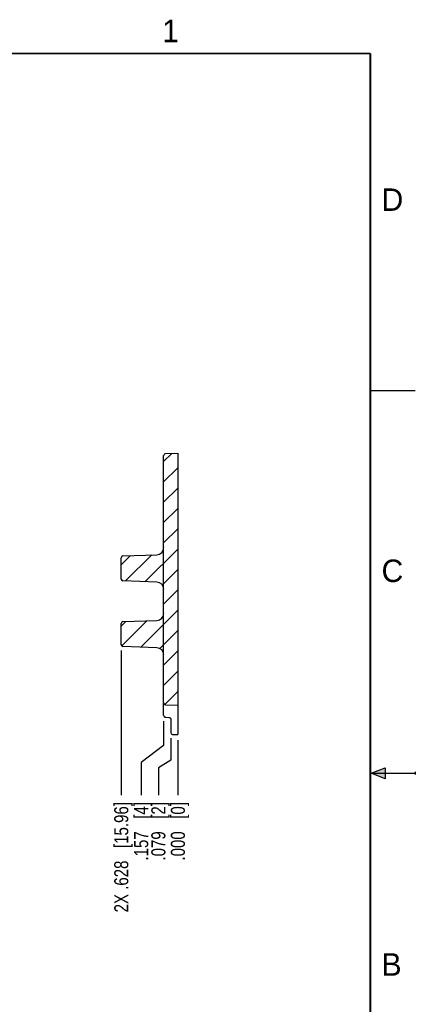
# Model space of a CAD drawing. Header units: inches. Extents: x 0 to 22, y 0 to 17.
# Tile 22 of 22: x 17.6 to 22, y 5.9 to 16.9. Entities that reach past the tile are written whole.
import ezdxf

# ---------------------------------------------------------------- set-up
doc = ezdxf.new("R2010")
doc.units = ezdxf.units.IN
doc.header["$LTSCALE"] = 1.21
doc.header["$MEASUREMENT"] = 0
doc.layers.get('0').update_dxf_attribs({"linetype": 'CONTINUOUS'})
doc.layers.add('DIMENSIONS', color=7, linetype='CONTINUOUS')
doc.styles.get("Standard").update_dxf_attribs({"font": 'txt', "width": 0.8})
doc.styles.add('TEXTSTYLE_2', font='txt')
doc.dimstyles.new('DIMSTYLE_1', dxfattribs={"dimtxt": 0.15625, "dimasz": 0.1875, "dimexe": 0.125, "dimexo": 0.0625, "dimgap": 0.09, "dimtad": 0, "dimtih": 1, "dimtoh": 1, "dimzin": 4, "dimdsep": 46, "dimtxsty": 'STANDARD', "dimblk": '_FILLED', "dimblk1": '_FILLED', "dimblk2": '_FILLED', "dimcen": 0.09, "dimadec": 0, "dimazin": 0, "dimtfac": 1, "dimtofl": 0, "dimtmove": 0, "dimatfit": 3, "dimldrblk": '_FILLED', "dimfxl": 1, "dimtolj": 1, "dimtzin": 4, "dimarcsym": 0})

# ---------------------------------------------------------------- blocks, each defined once
blk = doc.blocks.new('*D26')
at = {"layer": 'DIMENSIONS', "color": 2, "linetype": 'CONTINUOUS'}
blk.add_line((14.517, 10.916), (16.259, 10.916), dxfattribs=at)
at = {"layer": 'DIMENSIONS', "color": 2, "linetype": 'CONTINUOUS', "insert": (16.337, 10.994), "char_height": 0.15625, "width": 1.65625, "attachment_point": 1, "line_spacing_factor": 0.9}
blk.add_mtext('1.141{\\Ftxt.shx;\\W1.000000;\\H0.156250; }[28.97]', dxfattribs=at)
blk = doc.blocks.new('_FILLED')
at = {"color": 0, "linetype": 'BYBLOCK'}
blk.add_solid([(0, 0), (-1, 0.167), (-1, -0.167)], dxfattribs=at)
blk = doc.blocks.new('*D27')
at = {"layer": 'DIMENSIONS', "color": 2, "linetype": 'CONTINUOUS'}
blk.add_line((14.517, 10.638), (16.259, 10.638), dxfattribs=at)
at = {"layer": 'DIMENSIONS', "color": 2, "linetype": 'CONTINUOUS', "insert": (16.337, 10.716), "char_height": 0.15625, "width": 1.65625, "attachment_point": 1, "line_spacing_factor": 0.9}
blk.add_mtext('1.418{\\Ftxt.shx;\\W1.000000;\\H0.156250; }[36.02]', dxfattribs=at)
blk = doc.blocks.new('*D28')
at = {"layer": 'DIMENSIONS', "color": 2, "linetype": 'CONTINUOUS'}
blk.add_line((14.492, 10.185), (16.259, 10.185), dxfattribs=at)
at = {"layer": 'DIMENSIONS', "color": 2, "linetype": 'CONTINUOUS', "insert": (16.337, 10.264), "char_height": 0.15625, "width": 1.65625, "attachment_point": 1, "line_spacing_factor": 0.9}
blk.add_mtext('1.871{\\Ftxt.shx;\\W1.000000;\\H0.156250; }[47.52]', dxfattribs=at)
blk = doc.blocks.new('*D29')
at = {"layer": 'DIMENSIONS', "color": 2, "linetype": 'CONTINUOUS'}
for p, q in [((14.977, 9.908), (15.038, 9.999)), ((15.038, 9.999), (16.259, 9.999)), ((14.492, 9.908), (14.977, 9.908))]:
    blk.add_line(p, q, dxfattribs=at)
at = {"layer": 'DIMENSIONS', "color": 2, "linetype": 'CONTINUOUS', "insert": (16.337, 10.077), "char_height": 0.15625, "width": 1.65625, "attachment_point": 1, "line_spacing_factor": 0.9}
blk.add_mtext('2.149{\\Ftxt.shx;\\W1.000000;\\H0.156250; }[54.57]', dxfattribs=at)
blk = doc.blocks.new('*D30')
at = {"layer": 'DIMENSIONS', "color": 2, "linetype": 'CONTINUOUS'}
for p, q in [((13.905, 11.009), (14.08, 11.122)), ((14.08, 11.122), (16.259, 11.122)), ((13.7, 11.009), (13.905, 11.009))]:
    blk.add_line(p, q, dxfattribs=at)
at = {"layer": 'DIMENSIONS', "color": 2, "linetype": 'CONTINUOUS', "insert": (16.337, 11.201), "char_height": 0.15625, "width": 1.65625, "attachment_point": 1, "line_spacing_factor": 0.9}
blk.add_mtext('1.048{\\Ftxt.shx;\\W1.000000;\\H0.156250; }[26.62]', dxfattribs=at)
blk = doc.blocks.new('*D31')
at = {"layer": 'DIMENSIONS', "color": 2, "linetype": 'CONTINUOUS'}
for p, q in [((13.997, 10.258), (14.197, 10.403)), ((14.197, 10.403), (16.259, 10.403)), ((13.7, 10.258), (13.997, 10.258))]:
    blk.add_line(p, q, dxfattribs=at)
at = {"layer": 'DIMENSIONS', "color": 2, "linetype": 'CONTINUOUS', "insert": (16.337, 10.482), "char_height": 0.15625, "width": 1.65625, "attachment_point": 1, "line_spacing_factor": 0.9}
blk.add_mtext('1.798{\\Ftxt.shx;\\W1.000000;\\H0.156250; }[45.68]', dxfattribs=at)
blk = doc.blocks.new('*D32')
at = {"layer": 'DIMENSIONS', "color": 2, "linetype": 'CONTINUOUS'}
for p, q in [((13.651, 9.855), (13.83, 9.855)), ((13.83, 9.855), (13.861, 9.817)), ((13.861, 9.817), (16.259, 9.817))]:
    blk.add_line(p, q, dxfattribs=at)
at = {"layer": 'DIMENSIONS', "color": 2, "linetype": 'CONTINUOUS', "insert": (16.337, 9.895), "char_height": 0.15625, "width": 1.65625, "attachment_point": 1, "line_spacing_factor": 0.9}
blk.add_mtext('2.202{\\Ftxt.shx;\\W1.000000;\\H0.156250; }[55.93]', dxfattribs=at)
blk = doc.blocks.new('*D33')
at = {"layer": 'DIMENSIONS', "color": 2, "linetype": 'CONTINUOUS'}
for p, q in [((13.173, 9.854), (13.25, 9.854)), ((13.25, 9.854), (13.365, 9.436)), ((13.365, 9.436), (16.259, 9.436))]:
    blk.add_line(p, q, dxfattribs=at)
at = {"layer": 'DIMENSIONS', "color": 2, "linetype": 'CONTINUOUS', "insert": (16.337, 9.514), "char_height": 0.15625, "width": 1.65625, "attachment_point": 1, "line_spacing_factor": 0.9}
blk.add_mtext('2.203{\\Ftxt.shx;\\W1.000000;\\H0.156250; }[55.95]', dxfattribs=at)
blk = doc.blocks.new('*D34')
at = {"layer": 'DIMENSIONS', "color": 2, "linetype": 'CONTINUOUS'}
for p, q in [((13.173, 9.652), (13.227, 9.652)), ((13.227, 9.652), (13.356, 9.204)), ((13.356, 9.204), (16.259, 9.204))]:
    blk.add_line(p, q, dxfattribs=at)
at = {"layer": 'DIMENSIONS', "color": 2, "linetype": 'CONTINUOUS', "insert": (16.337, 9.282), "char_height": 0.15625, "width": 1.65625, "attachment_point": 1, "line_spacing_factor": 0.9}
blk.add_mtext('2.405{\\Ftxt.shx;\\W1.000000;\\H0.156250; }[61.08]', dxfattribs=at)
blk = doc.blocks.new('*D35')
at = {"layer": 'DIMENSIONS', "color": 2, "linetype": 'CONTINUOUS'}
for p, q in [((13.651, 9.652), (13.794, 9.652)), ((13.794, 9.652), (13.836, 9.621)), ((13.836, 9.621), (16.259, 9.621))]:
    blk.add_line(p, q, dxfattribs=at)
at = {"layer": 'DIMENSIONS', "color": 2, "linetype": 'CONTINUOUS', "insert": (16.337, 9.699), "char_height": 0.15625, "width": 1.65625, "attachment_point": 1, "line_spacing_factor": 0.9}
blk.add_mtext('2.404{\\Ftxt.shx;\\W1.000000;\\H0.156250; }[61.06]', dxfattribs=at)
blk = doc.blocks.new('*D46')
at = {"layer": 'DIMENSIONS', "color": 2, "linetype": 'CONTINUOUS'}
for p, q in [((19.283, 8.889), (19.283, 8.647)), ((19.283, 8.647), (19.145, 8.56)), ((19.145, 8.56), (19.145, 8.258))]:
    blk.add_line(p, q, dxfattribs=at)
at = {"layer": 'DIMENSIONS', "color": 2, "linetype": 'CONTINUOUS', "insert": (19.067, 8.18), "char_height": 0.15625, "width": 1.03125, "attachment_point": 3, "rotation": 90, "line_spacing_factor": 0.9}
blk.add_mtext('.079{\\Ftxt.shx;\\W1.000000;\\H0.156250; }[2]', dxfattribs=at)
blk = doc.blocks.new('*D47')
at = {"layer": 'DIMENSIONS', "color": 2, "linetype": 'CONTINUOUS'}
blk.add_line((19.362, 8.868), (19.362, 8.258), dxfattribs=at)
at = {"layer": 'DIMENSIONS', "color": 2, "linetype": 'CONTINUOUS', "insert": (19.284, 8.18), "char_height": 0.15625, "width": 1.03125, "attachment_point": 3, "rotation": 90, "line_spacing_factor": 0.9}
blk.add_mtext('.000{\\Ftxt.shx;\\W1.000000;\\H0.156250; }[0]', dxfattribs=at)
blk = doc.blocks.new('*D48')
at = {"layer": 'DIMENSIONS', "color": 2, "linetype": 'CONTINUOUS'}
for p, q in [((19.204, 9.08), (19.204, 8.807)), ((19.204, 8.807), (18.954, 8.618)), ((18.954, 8.618), (18.954, 8.258))]:
    blk.add_line(p, q, dxfattribs=at)
at = {"layer": 'DIMENSIONS', "color": 2, "linetype": 'CONTINUOUS', "insert": (18.876, 8.18), "char_height": 0.15625, "width": 1.03125, "attachment_point": 3, "rotation": 90, "line_spacing_factor": 0.9}
blk.add_mtext('.157{\\Ftxt.shx;\\W1.000000;\\H0.156250; }[4]', dxfattribs=at)
blk = doc.blocks.new('*D49')
at = {"layer": 'DIMENSIONS', "color": 2, "linetype": 'CONTINUOUS'}
blk.add_line((18.733, 9.865), (18.733, 8.258), dxfattribs=at)
at = {"layer": 'DIMENSIONS', "color": 2, "linetype": 'CONTINUOUS', "insert": (18.655, 8.18), "char_height": 0.15625, "width": 1.90625, "attachment_point": 3, "rotation": 90, "line_spacing_factor": 0.9}
blk.add_mtext('2X .628{\\Ftxt.shx;\\W1.000000;\\H0.156250; }[15.96]', dxfattribs=at)

msp = doc.modelspace()

# ---------------------------------------------------------------- hatches: boundary and pattern name
at = {"linetype": 'CONTINUOUS'}
h = msp.add_hatch(dxfattribs=at)
h.set_pattern_fill('B', color=2, scale=0.159976, angle=45, style=0, pattern_type=0)
h.set_pattern_definition([(45, (0, 0), (-0.1131202, 0.1131202), [])])
edge = h.paths.add_edge_path()
edge.add_line((19.204, 9.281), (19.204, 9.816))
edge.add_spline(control_points=[(19.204, 9.281), (19.204, 9.27), (19.212, 9.262), (19.223, 9.261)], knot_values=[0, 0, 0, 0, 1, 1, 1, 1], weights=[1, 0.812893, 0.812893, 1], degree=3, periodic=0)
edge.add_line((19.362, 9.256), (19.223, 9.261))
edge.add_line((19.362, 9.256), (19.362, 12.056))
edge.add_line((19.362, 12.056), (19.223, 12.052))
edge.add_spline(control_points=[(19.204, 12.032), (19.204, 12.043), (19.212, 12.051), (19.223, 12.052)], knot_values=[0, 0, 0, 0, 1, 1, 1, 1], weights=[1, 0.812893, 0.812893, 1], degree=3, periodic=0)
edge.add_line((19.204, 11.008), (19.204, 12.032))
edge.add_spline(control_points=[(19.204, 11.008), (19.204, 10.963), (19.173, 10.93), (19.128, 10.929)], knot_values=[0, 0, 0, 0, 1, 1, 1, 1], weights=[1, 0.812893, 0.812893, 1], degree=3, periodic=0)
edge.add_line((19.128, 10.929), (18.752, 10.916))
edge.add_spline(control_points=[(18.733, 10.896), (18.733, 10.907), (18.741, 10.915), (18.752, 10.916)], knot_values=[0, 0, 0, 0, 1, 1, 1, 1], weights=[1, 0.812893, 0.812893, 1], degree=3, periodic=0)
edge.add_line((18.733, 10.658), (18.733, 10.896))
edge.add_spline(control_points=[(18.733, 10.658), (18.733, 10.647), (18.741, 10.639), (18.752, 10.638)], knot_values=[0, 0, 0, 0, 1, 1, 1, 1], weights=[1, 0.812893, 0.812893, 1], degree=3, periodic=0)
edge.add_line((19.128, 10.625), (18.752, 10.638))
edge.add_spline(control_points=[(19.204, 10.546), (19.204, 10.591), (19.173, 10.623), (19.128, 10.625)], knot_values=[0, 0, 0, 0, 1, 1, 1, 1], weights=[1, 0.812893, 0.812893, 1], degree=3, periodic=0)
edge.add_line((19.204, 10.277), (19.204, 10.546))
edge.add_spline(control_points=[(19.204, 10.277), (19.204, 10.232), (19.173, 10.2), (19.128, 10.199)], knot_values=[0, 0, 0, 0, 1, 1, 1, 1], weights=[1, 0.812893, 0.812893, 1], degree=3, periodic=0)
edge.add_line((19.128, 10.199), (18.752, 10.185))
edge.add_spline(control_points=[(18.733, 10.166), (18.733, 10.177), (18.741, 10.185), (18.752, 10.185)], knot_values=[0, 0, 0, 0, 1, 1, 1, 1], weights=[1, 0.812893, 0.812893, 1], degree=3, periodic=0)
edge.add_line((18.733, 9.928), (18.733, 10.166))
edge.add_spline(control_points=[(18.733, 9.928), (18.733, 9.916), (18.741, 9.908), (18.752, 9.908)], knot_values=[0, 0, 0, 0, 1, 1, 1, 1], weights=[1, 0.812893, 0.812893, 1], degree=3, periodic=0)
edge.add_line((19.128, 9.895), (18.752, 9.908))
edge.add_spline(control_points=[(19.204, 9.816), (19.204, 9.861), (19.173, 9.893), (19.128, 9.895)], knot_values=[0, 0, 0, 0, 1, 1, 1, 1], weights=[1, 0.812893, 0.812893, 1], degree=3, periodic=0)
msp.add_hatch(color=2, dxfattribs=at).paths.add_polyline_path([(21.666, 8.562), (21.666, 8.438), (21.51, 8.5)])

# ---------------------------------------------------------------- linework, layer by layer
at = {"color": 2, "linetype": 'CONTINUOUS'}
for p, q in [((22, 12.75), (21.5, 12.75)), ((21.51, 8.5), (21.666, 8.562)), ((21.666, 8.562), (21.666, 8.438)), ((21.51, 8.5), (22, 8.5)), ((21.666, 8.438), (21.51, 8.5)), ((22, 8.515), (22, 8.485))]:
    msp.add_line(p, q, dxfattribs=at)
at = {"color": 7, "linetype": 'CONTINUOUS'}
for p, q in [((19.223, 12.052), (19.362, 12.056)), ((19.362, 12.056), (19.362, 8.93)), ((19.204, 9.143), (19.204, 12.032)), ((18.733, 10.658), (18.733, 10.896)), ((18.752, 10.916), (19.128, 10.929)), ((19.128, 10.625), (18.752, 10.638)), ((18.752, 10.185), (19.128, 10.199)), ((18.733, 9.928), (18.733, 10.166)), ((19.128, 9.895), (18.752, 9.908)), ((19.223, 9.261), (19.362, 9.256)), ((19.223, 9.123), (19.263, 9.12)), ((19.283, 9.097), (19.283, 8.952)), ((19.302, 8.932), (19.362, 8.93))]:
    msp.add_line(p, q, dxfattribs=at)
at = {"color": 7, "linetype": 'CONTINUOUS', "const_width": 0.02}
for points in [[(21.5, 16.5), (0.5, 16.5)], [(21.5, 0.5), (21.5, 16.5)]]:
    msp.add_lwpolyline(points, dxfattribs=at)
at = {"color": 7, "linetype": 'CONTINUOUS'}
for points in [[(19.263, 9.12), (19.269, 9.119), (19.275, 9.116), (19.279, 9.112), (19.282, 9.106), (19.283, 9.098), (19.283, 9.097)], [(19.275, 9.116), (19.275, 9.116), (19.277, 9.114)], [(19.281, 9.109), (19.282, 9.106), (19.282, 9.102)]]:
    msp.add_lwpolyline(points, dxfattribs=at)
for centre, radius, start, end in [((19.224, 12.032), 0.0197, 92, 180), ((19.126, 11.008), 0.0787, 272, 360), ((18.753, 10.896), 0.0197, 92, 180), ((18.753, 10.658), 0.0197, 180.0023, 268.0001), ((19.126, 10.546), 0.0787, 0.0002, 88), ((18.753, 10.166), 0.0197, 92, 180), ((19.126, 10.277), 0.0787, 272, 360), ((18.753, 9.928), 0.0197, 180.0023, 268.0001), ((19.126, 9.816), 0.0787, 0.0002, 88), ((19.224, 9.281), 0.0197, 180, 268), ((19.224, 9.143), 0.0197, 179.9988, 261.8876), ((19.224, 9.142), 0.0195, 261.8253, 266.2884), ((19.303, 8.952), 0.0197, 180, 268)]:
    msp.add_arc(centre, radius, start, end, dxfattribs=at)
msp.add_open_spline([(19.223, 9.123), (19.22, 9.123), (19.218, 9.124), (19.216, 9.125)], degree=3, dxfattribs=at)

# ---------------------------------------------------------------- texts
at = {"color": 2, "linetype": 'CONTINUOUS', "char_height": 0.25, "width": 0.25, "attachment_point": 1, "line_spacing_factor": 0.9, "style": 'TEXTSTYLE_2'}
for s, insert in [('1', (19.188, 16.875)), ('D', (21.625, 15)), ('C', (21.625, 10.875)), ('B', (21.625, 6.5))]:
    msp.add_mtext(s, dxfattribs=dict(at, insert=insert))

# ---------------------------------------------------------------- dimensions: what is measured, and where the dimension line sits
at = {"layer": 'DIMENSIONS', "color": 2, "linetype": 'CONTINUOUS'}
for feature_location, offset, dtype, origin, picture, middle in [((13.173, 9.854), (3.086, -0.418), 0, (13.111, 12.056), '*D33', (17.165, 9.436)), ((13.173, 9.652), (3.086, -0.448), 0, (13.111, 12.056), '*D34', (17.165, 9.204)), ((13.651, 9.855), (2.608, -0.038), 0, (13.446, 12.056), '*D32', (17.165, 9.817)), ((13.651, 9.652), (2.608, -0.032), 0, (13.446, 12.056), '*D35', (17.165, 9.621)), ((13.7, 11.009), (2.559, 0.114), 0, (13.637, 12.056), '*D30', (17.165, 11.122)), ((13.7, 10.258), (2.559, 0.145), 0, (13.637, 12.056), '*D31', (17.165, 10.403)), ((14.492, 10.185), (1.767, 0), 0, (14.429, 12.056), '*D28', (17.165, 10.185)), ((14.492, 9.908), (1.767, 0.091), 0, (14.429, 12.056), '*D29', (17.165, 9.999)), ((14.517, 10.916), (1.742, 0), 0, (14.454, 12.056), '*D26', (17.165, 10.916)), ((14.517, 10.638), (1.742, 0), 0, (14.454, 12.056), '*D27', (17.165, 10.638)), ((19.204, 9.08), (-0.25, -0.822), 0, (19.362, 9.143), '*D48', (18.954, 7.665)), ((19.283, 8.889), (-0.138, -0.631), 0, (19.362, 8.93), '*D46', (19.145, 7.665)), ((19.361791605, 8.86771514), (0, -0.609375), 1, (19.361791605, 8.93021514), '*D47', (19.361791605, 7.66459014))]:
    dim = msp.add_ordinate_dim(feature_location=feature_location, offset=offset, dtype=dtype, origin=origin, dimstyle='DIMSTYLE_1', override={"dimtad": 1, "dimtih": 0, "dimtoh": 0}, dxfattribs=at)
    dim.commit()
    dim.dimension.update_dxf_attribs({"geometry": picture, "text_midpoint": middle})
dim = msp.add_ordinate_dim(feature_location=(18.733, 9.865), offset=(0, -1.607), dtype=1, origin=(19.362, 9.928), text='2X <>', dimstyle='DIMSTYLE_1', override={"dimtad": 1, "dimtih": 0, "dimtoh": 0}, dxfattribs=at)
dim.commit()
dim.dimension.update_dxf_attribs({"geometry": '*D49', "text_midpoint": (18.733, 7.227)})

doc.saveas('drawing.dxf')
